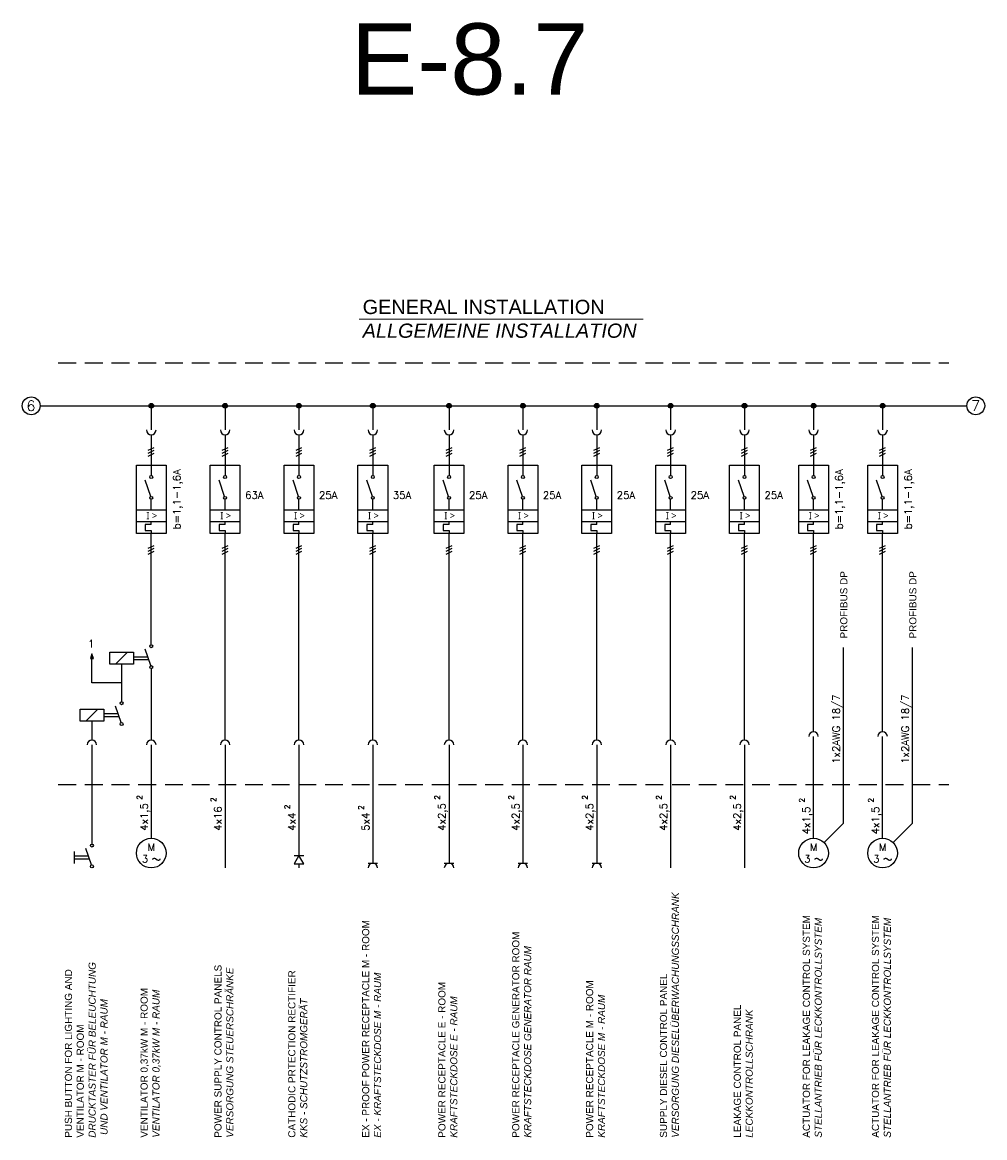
# Model space of a CAD drawing. Header units: millimetres. Extents: x 64 to 574, y 80 to 262.
# Tile 3 of 10: x 170 to 237, y 88 to 166. Entities that reach past the tile are written whole.
import ezdxf
from ezdxf.enums import TextEntityAlignment as Align

# ---------------------------------------------------------------- set-up
doc = ezdxf.new("R2010")
doc.units = ezdxf.units.MM
doc.linetypes.add('HIDDEN', pattern=[0.375, 0.25, -0.125])
doc.styles.add('LBB3.5M1000', font='isocp.shx', dxfattribs={"height": 3.5})
doc.styles.add('ROMANS', font='ROMANS', dxfattribs={"height": 0.2})

msp = doc.modelspace()

# ---------------------------------------------------------------- hatches: boundary and pattern name
at = {"linetype": 'Continuous'}
h = msp.add_hatch(color=256, dxfattribs=at)
edge = h.paths.add_edge_path()
edge.add_arc((178.861, 139.308), 0.167, 0, 360)
h = msp.add_hatch(color=256, dxfattribs=at)
edge = h.paths.add_edge_path()
edge.add_arc((184.05, 139.308), 0.167, 0, 360)
h = msp.add_hatch(color=256, dxfattribs=at)
edge = h.paths.add_edge_path()
edge.add_arc((189.239, 139.308), 0.167, 0, 360)
h = msp.add_hatch(color=256, dxfattribs=at)
edge = h.paths.add_edge_path()
edge.add_arc((194.427, 139.308), 0.167, 0, 360)
h = msp.add_hatch(color=256, dxfattribs=at)
edge = h.paths.add_edge_path()
edge.add_arc((199.783, 139.308), 0.167, 0, 360)
h = msp.add_hatch(color=256, dxfattribs=at)
edge = h.paths.add_edge_path()
edge.add_arc((204.972, 139.308), 0.167, 0, 360)
h = msp.add_hatch(color=256, dxfattribs=at)
edge = h.paths.add_edge_path()
edge.add_arc((210.161, 139.308), 0.167, 0, 360)
h = msp.add_hatch(color=256, dxfattribs=at)
edge = h.paths.add_edge_path()
edge.add_arc((215.35, 139.308), 0.167, 0, 360)
h = msp.add_hatch(color=256, dxfattribs=at)
edge = h.paths.add_edge_path()
edge.add_arc((220.539, 139.308), 0.167, 0, 360)
h = msp.add_hatch(color=256, dxfattribs=at)
edge = h.paths.add_edge_path()
edge.add_arc((225.391, 139.308), 0.167, 0, 360)
h = msp.add_hatch(color=256, dxfattribs=at)
edge = h.paths.add_edge_path()
edge.add_arc((230.243, 139.308), 0.167, 0, 360)
h = msp.add_hatch(color=256)
h.dxf.hatch_style = 1
h.paths.add_polyline_path([(174.69, 121.892), (174.585, 121.559), (174.794, 121.559)])

# ---------------------------------------------------------------- linework, layer by layer
at = {"linetype": 'Continuous', "lineweight": 15}
msp.add_line((193.46, 145.392), (213.421, 145.392), dxfattribs=at)
at = {"linetype": 'HIDDEN', "ltscale": 5}
for p, q in [((172.327, 142.324), (234.889, 142.324)), ((172.327, 112.699), (234.889, 112.699))]:
    msp.add_line(p, q, dxfattribs=at)
at = {"linetype": 'Continuous'}
for p, q in [((171.052, 139.308), (236.165, 139.308)), ((175.941, 121.998), (177.609, 121.998)), ((175.941, 121.164), (175.941, 121.998)), ((176.358, 121.164), (177.192, 121.998)), ((177.609, 121.998), (177.609, 121.164)), ((177.609, 121.685), (178.617, 121.685)), ((177.609, 121.476), (178.687, 121.476)), ((178.828, 121.054), (178.444, 122.206)), ((177.609, 121.164), (175.941, 121.164)), ((176.775, 121.164), (176.775, 118.518)), ((178.861, 120.851), (178.861, 115.831)), ((173.855, 117.997), (175.524, 117.997)), ((173.855, 117.162), (173.855, 117.997)), ((174.272, 117.162), (175.107, 117.997)), ((175.524, 117.997), (175.524, 117.162)), ((175.524, 117.684), (176.532, 117.684)), ((176.742, 117.053), (176.358, 118.205)), ((175.524, 117.162), (173.855, 117.162)), ((174.69, 117.162), (174.69, 115.831)), ((175.524, 117.475), (176.601, 117.475)), ((174.69, 115.497), (174.69, 108.519)), ((178.861, 115.497), (178.861, 108.936)), ((184.05, 115.497), (184.05, 106.85)), ((189.239, 115.497), (189.239, 107.718)), ((194.427, 115.497), (194.427, 107.184)), ((199.783, 115.497), (199.783, 107.184)), ((204.972, 115.497), (204.972, 107.184)), ((210.161, 115.497), (210.161, 107.184)), ((215.35, 115.497), (215.35, 106.85)), ((220.539, 115.497), (220.539, 106.85)), ((174.657, 107.054), (174.272, 108.206)), ((173.438, 107.998), (173.438, 107.163)), ((173.438, 107.685), (174.446, 107.685)), ((173.438, 107.476), (174.516, 107.476)), ((188.905, 107.718), (189.572, 107.718)), ((189.239, 107.14), (189.239, 106.85)), ((194.094, 107.184), (194.761, 107.184)), ((199.45, 107.184), (200.117, 107.184)), ((204.638, 107.184), (205.306, 107.184)), ((209.827, 107.184), (210.495, 107.184))]:
    msp.add_line(p, q, dxfattribs=at)
at = {"color": 7, "linetype": 'Continuous'}
for p, q in [((178.861, 139.308), (178.861, 137.608)), ((184.05, 139.308), (184.05, 137.608)), ((189.239, 139.308), (189.239, 137.608)), ((194.427, 139.308), (194.427, 137.608)), ((199.783, 139.308), (199.783, 137.608)), ((204.972, 139.308), (204.972, 137.608)), ((210.161, 139.308), (210.161, 137.608)), ((215.35, 139.308), (215.35, 137.608)), ((220.539, 139.308), (220.539, 137.608)), ((225.391, 139.308), (225.391, 137.608)), ((230.243, 139.308), (230.243, 137.608)), ((178.861, 137.275), (178.861, 134.407)), ((184.05, 137.275), (184.05, 134.407)), ((189.239, 137.275), (189.239, 134.407)), ((194.427, 137.275), (194.427, 134.407)), ((199.783, 137.275), (199.783, 134.407)), ((204.972, 137.275), (204.972, 134.407)), ((210.161, 137.275), (210.161, 134.407)), ((215.35, 137.275), (215.35, 134.407)), ((220.539, 137.275), (220.539, 134.407)), ((225.391, 137.275), (225.391, 134.407)), ((230.243, 137.275), (230.243, 134.407)), ((178.652, 136.18), (179.069, 136.389)), ((183.841, 136.18), (184.258, 136.389)), ((189.03, 136.18), (189.447, 136.389)), ((194.219, 136.18), (194.636, 136.389)), ((199.575, 136.18), (199.992, 136.389)), ((204.764, 136.18), (205.181, 136.389)), ((209.952, 136.18), (210.37, 136.389)), ((215.141, 136.18), (215.558, 136.389)), ((220.33, 136.18), (220.747, 136.389)), ((225.182, 136.18), (225.599, 136.389)), ((230.034, 136.18), (230.452, 136.389)), ((178.652, 135.971), (179.069, 136.18)), ((178.652, 135.763), (179.069, 135.971)), ((183.841, 135.971), (184.258, 136.18)), ((183.841, 135.763), (184.258, 135.971)), ((189.03, 135.971), (189.447, 136.18)), ((189.03, 135.763), (189.447, 135.971)), ((194.219, 135.971), (194.636, 136.18)), ((194.219, 135.763), (194.636, 135.971)), ((199.575, 135.971), (199.992, 136.18)), ((199.575, 135.763), (199.992, 135.971)), ((204.764, 135.971), (205.181, 136.18)), ((204.764, 135.763), (205.181, 135.971)), ((209.952, 135.971), (210.37, 136.18)), ((209.952, 135.763), (210.37, 135.971)), ((215.141, 135.971), (215.558, 136.18)), ((215.141, 135.763), (215.558, 135.971)), ((220.33, 135.971), (220.747, 136.18)), ((220.33, 135.763), (220.747, 135.971)), ((225.182, 135.971), (225.599, 136.18)), ((225.182, 135.763), (225.599, 135.971)), ((230.034, 135.971), (230.452, 136.18)), ((230.034, 135.763), (230.452, 135.971)), ((177.818, 135.137), (179.904, 135.137)), ((177.818, 130.34), (177.818, 135.137)), ((179.904, 135.137), (179.904, 130.34)), ((183.007, 135.137), (185.093, 135.137)), ((183.007, 130.34), (183.007, 135.137)), ((185.093, 135.137), (185.093, 130.34)), ((188.196, 135.137), (190.281, 135.137)), ((188.196, 130.34), (188.196, 135.137)), ((190.281, 135.137), (190.281, 130.34)), ((193.385, 135.137), (195.47, 135.137)), ((193.385, 130.34), (193.385, 135.137)), ((195.47, 135.137), (195.47, 130.34)), ((198.74, 135.137), (200.826, 135.137)), ((198.74, 130.34), (198.74, 135.137)), ((200.826, 135.137), (200.826, 130.34)), ((203.929, 135.137), (206.015, 135.137)), ((203.929, 130.34), (203.929, 135.137)), ((206.015, 135.137), (206.015, 130.34)), ((209.118, 135.137), (211.204, 135.137)), ((209.118, 130.34), (209.118, 135.137)), ((211.204, 135.137), (211.204, 130.34)), ((214.307, 135.137), (216.393, 135.137)), ((214.307, 130.34), (214.307, 135.137)), ((216.393, 135.137), (216.393, 130.34)), ((219.496, 135.137), (221.582, 135.137)), ((219.496, 130.34), (219.496, 135.137)), ((221.582, 135.137), (221.582, 130.34)), ((224.348, 135.137), (226.434, 135.137)), ((224.348, 130.34), (224.348, 135.137)), ((226.434, 135.137), (226.434, 130.34)), ((229.2, 135.137), (231.286, 135.137)), ((229.2, 130.34), (229.2, 135.137)), ((231.286, 135.137), (231.286, 130.34)), ((178.828, 132.942), (178.444, 134.094)), ((184.017, 132.942), (183.633, 134.094)), ((189.206, 132.942), (188.821, 134.094)), ((194.395, 132.942), (194.01, 134.094)), ((199.75, 132.942), (199.366, 134.094)), ((204.939, 132.942), (204.555, 134.094)), ((210.128, 132.942), (209.744, 134.094)), ((215.317, 132.942), (214.933, 134.094)), ((220.506, 132.942), (220.122, 134.094)), ((225.358, 132.942), (224.974, 134.094)), ((230.21, 132.942), (229.826, 134.094)), ((178.861, 132.009), (178.861, 132.739)), ((184.05, 132.009), (184.05, 132.739)), ((189.239, 132.009), (189.239, 132.739)), ((194.427, 132.009), (194.427, 132.739)), ((199.783, 132.009), (199.783, 132.739)), ((204.972, 132.009), (204.972, 132.739)), ((210.161, 132.009), (210.161, 132.739)), ((215.35, 132.009), (215.35, 132.739)), ((220.539, 132.009), (220.539, 132.739)), ((225.391, 132.009), (225.391, 132.739)), ((230.243, 132.009), (230.243, 132.739)), ((177.818, 132.009), (179.904, 132.009)), ((183.007, 132.009), (185.093, 132.009)), ((188.196, 132.009), (190.281, 132.009)), ((193.385, 132.009), (195.47, 132.009)), ((198.74, 132.009), (200.826, 132.009)), ((203.929, 132.009), (206.015, 132.009)), ((209.118, 132.009), (211.204, 132.009)), ((214.307, 132.009), (216.393, 132.009)), ((219.496, 132.009), (221.582, 132.009)), ((224.348, 132.009), (226.434, 132.009)), ((229.2, 132.009), (231.286, 132.009)), ((177.818, 131.175), (179.904, 131.175)), ((178.861, 130.966), (178.444, 130.966)), ((178.444, 130.966), (178.444, 130.549)), ((178.861, 130.966), (178.861, 131.175)), ((183.007, 131.175), (185.093, 131.175)), ((184.05, 130.966), (183.633, 130.966)), ((183.633, 130.966), (183.633, 130.549)), ((184.05, 130.966), (184.05, 131.175)), ((188.196, 131.175), (190.281, 131.175)), ((189.239, 130.966), (188.821, 130.966)), ((188.821, 130.966), (188.821, 130.549)), ((189.239, 130.966), (189.239, 131.175)), ((193.385, 131.175), (195.47, 131.175)), ((194.427, 130.966), (194.01, 130.966)), ((194.01, 130.966), (194.01, 130.549)), ((194.427, 130.966), (194.427, 131.175)), ((198.74, 131.175), (200.826, 131.175)), ((199.783, 130.966), (199.366, 130.966)), ((199.366, 130.966), (199.366, 130.549)), ((199.783, 130.966), (199.783, 131.175)), ((203.929, 131.175), (206.015, 131.175)), ((204.972, 130.966), (204.555, 130.966)), ((204.555, 130.966), (204.555, 130.549)), ((204.972, 130.966), (204.972, 131.175)), ((209.118, 131.175), (211.204, 131.175)), ((210.161, 130.966), (209.744, 130.966)), ((209.744, 130.966), (209.744, 130.549)), ((210.161, 130.966), (210.161, 131.175)), ((214.307, 131.175), (216.393, 131.175)), ((215.35, 130.966), (214.933, 130.966)), ((214.933, 130.966), (214.933, 130.549)), ((215.35, 130.966), (215.35, 131.175)), ((219.496, 131.175), (221.582, 131.175)), ((220.539, 130.966), (220.122, 130.966)), ((220.122, 130.966), (220.122, 130.549)), ((220.539, 130.966), (220.539, 131.175)), ((224.348, 131.175), (226.434, 131.175)), ((225.391, 130.966), (224.974, 130.966)), ((224.974, 130.966), (224.974, 130.549)), ((225.391, 130.966), (225.391, 131.175)), ((229.2, 131.175), (231.286, 131.175)), ((230.243, 130.966), (229.826, 130.966)), ((229.826, 130.966), (229.826, 130.549)), ((230.243, 130.966), (230.243, 131.175)), ((179.904, 130.34), (177.818, 130.34)), ((178.444, 130.549), (178.861, 130.549)), ((178.861, 130.549), (178.861, 130.34)), ((178.861, 122.519), (178.861, 130.34)), ((185.093, 130.34), (183.007, 130.34)), ((183.633, 130.549), (184.05, 130.549)), ((184.05, 130.549), (184.05, 130.34)), ((184.05, 115.831), (184.05, 130.34)), ((190.281, 130.34), (188.196, 130.34)), ((188.821, 130.549), (189.239, 130.549)), ((189.239, 130.549), (189.239, 130.34)), ((189.239, 115.831), (189.239, 130.34)), ((195.47, 130.34), (193.385, 130.34)), ((194.01, 130.549), (194.427, 130.549)), ((194.427, 130.549), (194.427, 130.34)), ((194.427, 115.831), (194.427, 130.34)), ((200.826, 130.34), (198.74, 130.34)), ((199.366, 130.549), (199.783, 130.549)), ((199.783, 130.549), (199.783, 130.34)), ((199.783, 115.831), (199.783, 130.34)), ((206.015, 130.34), (203.929, 130.34)), ((204.555, 130.549), (204.972, 130.549)), ((204.972, 130.549), (204.972, 130.34)), ((204.972, 115.831), (204.972, 130.34)), ((211.204, 130.34), (209.118, 130.34)), ((209.744, 130.549), (210.161, 130.549)), ((210.161, 130.549), (210.161, 130.34)), ((210.161, 115.831), (210.161, 130.34)), ((216.393, 130.34), (214.307, 130.34)), ((214.933, 130.549), (215.35, 130.549)), ((215.35, 130.549), (215.35, 130.34)), ((215.35, 115.831), (215.35, 130.34)), ((221.582, 130.34), (219.496, 130.34)), ((220.122, 130.549), (220.539, 130.549)), ((220.539, 130.549), (220.539, 130.34)), ((220.539, 115.831), (220.539, 130.34)), ((226.434, 130.34), (224.348, 130.34)), ((224.974, 130.549), (225.391, 130.549)), ((225.391, 130.549), (225.391, 130.34)), ((225.391, 116.414), (225.391, 130.34)), ((231.286, 130.34), (229.2, 130.34)), ((229.826, 130.549), (230.243, 130.549)), ((230.243, 130.549), (230.243, 130.34)), ((230.243, 116.414), (230.243, 130.34)), ((178.652, 129.297), (179.069, 129.506)), ((178.652, 129.089), (179.069, 129.297)), ((183.841, 129.297), (184.258, 129.506)), ((183.841, 129.089), (184.258, 129.297)), ((189.03, 129.297), (189.447, 129.506)), ((189.03, 129.089), (189.447, 129.297)), ((194.219, 129.297), (194.636, 129.506)), ((194.219, 129.089), (194.636, 129.297)), ((199.575, 129.297), (199.992, 129.506)), ((199.575, 129.089), (199.992, 129.297)), ((204.764, 129.297), (205.181, 129.506)), ((204.764, 129.089), (205.181, 129.297)), ((209.952, 129.297), (210.37, 129.506)), ((209.952, 129.089), (210.37, 129.297)), ((215.141, 129.297), (215.558, 129.506)), ((215.141, 129.089), (215.558, 129.297)), ((220.33, 129.297), (220.747, 129.506)), ((220.33, 129.089), (220.747, 129.297)), ((225.182, 129.297), (225.599, 129.506)), ((225.182, 129.089), (225.599, 129.297)), ((230.034, 129.297), (230.452, 129.506)), ((230.034, 129.089), (230.452, 129.297)), ((178.652, 128.88), (179.069, 129.089)), ((183.841, 128.88), (184.258, 129.089)), ((189.03, 128.88), (189.447, 129.089)), ((194.219, 128.88), (194.636, 129.089)), ((199.575, 128.88), (199.992, 129.089)), ((204.764, 128.88), (205.181, 129.089)), ((209.952, 128.88), (210.37, 129.089)), ((215.141, 128.88), (215.558, 129.089)), ((220.33, 128.88), (220.747, 129.089)), ((225.182, 128.88), (225.599, 129.089)), ((230.034, 128.88), (230.452, 129.089)), ((227.487, 109.989), (227.487, 122.328)), ((232.339, 109.989), (232.339, 122.328)), ((225.391, 108.936), (225.391, 116.081)), ((230.243, 108.936), (230.243, 116.081)), ((226.128, 108.631), (227.487, 109.989)), ((230.98, 108.631), (232.339, 109.989))]:
    msp.add_line(p, q, dxfattribs=at)
for p, q in [((174.69, 119.841), (174.69, 121.559)), ((176.775, 119.841), (174.69, 119.841))]:
    msp.add_line(p, q)
msp.add_lwpolyline([(174.69, 121.892), (174.585, 121.559), (174.794, 121.559)], close=True)
at = {"linetype": 'Continuous'}
for points in [[(178.967, 107.447), (178.968, 107.476), (179.01, 107.509), (179.07, 107.526), (179.092, 107.526), (179.158, 107.514), (179.273, 107.414), (179.335, 107.395), (179.386, 107.394), (179.448, 107.413), (179.484, 107.437), (179.486, 107.476)], [(225.497, 107.447), (225.498, 107.476), (225.54, 107.509), (225.6, 107.526), (225.622, 107.526), (225.688, 107.514), (225.803, 107.414), (225.865, 107.395), (225.916, 107.394), (225.978, 107.413), (226.014, 107.437), (226.017, 107.476)], [(230.349, 107.447), (230.35, 107.476), (230.392, 107.509), (230.452, 107.526), (230.474, 107.526), (230.54, 107.514), (230.655, 107.414), (230.717, 107.395), (230.768, 107.394), (230.83, 107.413), (230.867, 107.437), (230.869, 107.476)]]:
    msp.add_lwpolyline(points, dxfattribs=at)
msp.add_lwpolyline([(189.239, 107.718), (188.905, 107.14), (189.572, 107.14)], close=True, dxfattribs=at)
at = {"color": 7, "linetype": 'Continuous'}
for centre, radius in [((170.426, 139.308), 0.626), ((178.861, 139.308), 0.167), ((184.05, 139.308), 0.167), ((189.239, 139.308), 0.167), ((194.427, 139.308), 0.167), ((199.783, 139.308), 0.167), ((204.972, 139.308), 0.167), ((210.161, 139.308), 0.167), ((215.35, 139.308), 0.167), ((220.539, 139.308), 0.167), ((225.391, 139.308), 0.167), ((230.243, 139.308), 0.167), ((236.79, 139.308), 0.626), ((178.861, 134.303), 0.104), ((184.05, 134.303), 0.104), ((189.239, 134.303), 0.104), ((194.427, 134.303), 0.104), ((199.783, 134.303), 0.104), ((204.972, 134.303), 0.104), ((210.161, 134.303), 0.104), ((215.35, 134.303), 0.104), ((220.539, 134.303), 0.104), ((225.391, 134.303), 0.104), ((230.243, 134.303), 0.104), ((178.861, 132.843), 0.104), ((184.05, 132.843), 0.104), ((189.239, 132.843), 0.104), ((194.427, 132.843), 0.104), ((199.783, 132.843), 0.104), ((204.972, 132.843), 0.104), ((210.161, 132.843), 0.104), ((215.35, 132.843), 0.104), ((220.539, 132.843), 0.104), ((225.391, 132.843), 0.104), ((230.243, 132.843), 0.104), ((178.861, 122.415), 0.104), ((178.861, 120.955), 0.104), ((176.775, 118.414), 0.104), ((176.775, 116.954), 0.104), ((174.69, 108.415), 0.104), ((174.69, 106.955), 0.104)]:
    msp.add_circle(centre, radius, dxfattribs=at)
at = {"linetype": 'Continuous'}
for centre in [(178.861, 107.893), (225.391, 107.893), (230.243, 107.893)]:
    msp.add_circle(centre, 1.043, dxfattribs=at)
at = {"color": 7, "linetype": 'Continuous'}
for centre, start, end in [((178.861, 137.608), 180, 0), ((184.05, 137.608), 180, 0), ((189.239, 137.608), 180, 0), ((194.427, 137.608), 180, 0), ((199.783, 137.608), 180, 0), ((204.972, 137.608), 180, 0), ((210.161, 137.608), 180, 0), ((215.35, 137.608), 180, 0), ((220.539, 137.608), 180, 0), ((225.391, 137.608), 180, 0), ((230.243, 137.608), 180, 0), ((225.391, 116.081), 0, 180), ((230.243, 116.081), 0, 180), ((174.69, 115.497), 0, 180), ((178.861, 115.497), 0, 180), ((184.05, 115.497), 0, 180), ((189.239, 115.497), 0, 180), ((194.427, 115.497), 0, 180), ((199.783, 115.497), 0, 180), ((204.972, 115.497), 0, 180), ((210.161, 115.497), 0, 180), ((215.35, 115.497), 0, 180), ((220.539, 115.497), 0, 180)]:
    msp.add_arc(centre, 0.334, start, end, dxfattribs=at)
at = {"linetype": 'Continuous'}
for centre in [(194.427, 106.85), (199.783, 106.85), (204.972, 106.85), (210.161, 106.85)]:
    msp.add_arc(centre, 0.334, 0, 180, dxfattribs=at)

# ---------------------------------------------------------------- texts
at = {"color": 7, "linetype": 'Continuous', "style": 'ROMANS'}
for s, p in [('6', (170.405, 139.308)), ('7', (236.779, 139.308))]:
    msp.add_text(s, height=0.73, dxfattribs=at).set_placement(p, align=Align.MIDDLE)
at = {"linetype": 'Continuous', "style": 'ROMANS'}
for p in [(180.911, 132.742), (227.441, 132.742), (232.293, 132.742)]:
    msp.add_text('b=1,1-1,6A', height=0.5214, rotation=90, dxfattribs=at).set_placement(p, align=Align.CENTER)
at = {"color": 7, "linetype": 'Continuous', "style": 'ROMANS'}
for s, p in [('63A', (186.1, 132.772)), ('25A', (191.289, 132.772)), ('35A', (196.478, 132.772)), ('25A', (201.834, 132.772)), ('25A', (207.022, 132.772)), ('25A', (212.211, 132.772)), ('25A', (217.4, 132.772)), ('25A', (222.589, 132.772))]:
    msp.add_text(s, height=0.5214, dxfattribs=at).set_placement(p, align=Align.CENTER)
at = {"linetype": 'Continuous', "style": 'ROMANS'}
msp.add_text('1', height=0.521, dxfattribs=at).set_placement((174.417, 122.339))
for s, height, p in [('1x2AWG 18/7', 0.52141, (227.241, 114.158)), ('1x2AWG 18/7', 0.52141, (232.093, 114.158)), ('4x1,5', 0.5214, (178.615, 109.453)), ('4x16', 0.5214, (183.804, 109.453)), ('4x4', 0.5214, (188.993, 109.453)), ('5x4', 0.5214, (194.182, 109.453)), ('4x2,5', 0.5214, (199.538, 109.453)), ('4x2,5', 0.5214, (204.726, 109.453)), ('4x2,5', 0.5214, (209.915, 109.453)), ('4x2,5', 0.5214, (215.104, 109.453)), ('4x2,5', 0.5214, (220.293, 109.453)), ('4x1,5', 0.5214, (225.145, 109.202)), ('4x1,5', 0.5214, (229.997, 109.202))]:
    msp.add_text(s, height=height, rotation=90, dxfattribs=at).set_placement(p)
for p in [(177.846, 111.639), (183.035, 111.476), (198.768, 111.639), (203.957, 111.639), (209.146, 111.639), (214.335, 111.639), (219.524, 111.639), (224.376, 111.442), (229.228, 111.442), (188.224, 110.974), (193.413, 110.921)]:
    msp.add_text('2', height=0.375, rotation=90, dxfattribs=at).set_placement(p, align=Align.TOP_LEFT)
for s, p in [('M', (178.873, 108.31)), ('M', (225.403, 108.31)), ('M', (230.255, 108.31)), ('3', (178.423, 107.476)), ('3', (224.953, 107.476)), ('3', (229.805, 107.476))]:
    msp.add_text(s, height=0.521, dxfattribs=at).set_placement(p, align=Align.MIDDLE)
at = {"color": 1, "insert": (192.886, 166.17), "char_height": 5, "attachment_point": 1, "style": 'LBB3.5M1000'}
msp.add_mtext_dynamic_manual_height_columns('{\\fArial|b0|i0|c0|p34;E-8.7}', width=10.07857, gutter_width=17.5, heights=[0], dxfattribs=at)
at = {"attachment_point": 1, "style": 'LBB3.5M1000'}
for s, width, insert, char_height in [('{\\fArial|b0|i0|c0|p34;GENERAL INSTALLATION\\P\\fArial|b0|i1|c0|p34;ALLGEMEINE INSTALLATION}', 20.96932, (193.714, 146.752), 1), ('{\\fSegoe UI|b0|i0|c0|p34;I > }', 1.0504, (178.519, 131.844), 0.5), ('{\\fSegoe UI|b0|i0|c0|p34;I > }', 1.0504, (183.708, 131.844), 0.5), ('{\\fSegoe UI|b0|i0|c0|p34;I > }', 1.0504, (188.897, 131.844), 0.5), ('{\\fSegoe UI|b0|i0|c0|p34;I > }', 1.0504, (194.086, 131.844), 0.5), ('{\\fSegoe UI|b0|i0|c0|p34;I > }', 1.0504, (199.442, 131.844), 0.5), ('{\\fSegoe UI|b0|i0|c0|p34;I > }', 1.0504, (204.631, 131.844), 0.5), ('{\\fSegoe UI|b0|i0|c0|p34;I > }', 1.0504, (209.82, 131.844), 0.5), ('{\\fSegoe UI|b0|i0|c0|p34;I > }', 1.0504, (215.009, 131.844), 0.5), ('{\\fSegoe UI|b0|i0|c0|p34;I > }', 1.0504, (220.197, 131.844), 0.5), ('{\\fSegoe UI|b0|i0|c0|p34;I > }', 1.0504, (225.05, 131.844), 0.5), ('{\\fSegoe UI|b0|i0|c0|p34;I > }', 1.0504, (229.902, 131.844), 0.5)]:
    msp.add_mtext_dynamic_manual_height_columns(s, width=width, gutter_width=17.5, heights=[0], dxfattribs=dict(at, insert=insert, char_height=char_height))
at = {"char_height": 0.5, "attachment_point": 1, "rotation": 90, "style": 'LBB3.5M1000'}
for s, width, insert in [('{\\fArial|b0|i0|c0|p34;PROFIBUS DP}', 4.88595, (227.265, 122.961)), ('{\\fArial|b0|i0|c0|p34;PROFIBUS DP}', 4.88595, (232.117, 122.961)), ('{\\fArial|b0|i0|c0|p34;PUSH BUTTON FOR LIGHTING AND VENTILATOR M - ROOM\\P\\fArial|b0|i1|c0|p34;DRUCKTASTER FÜR BELEUCHTUNG\\P UND VENTILATOR M - RAUM}', 16.27718, (172.789, 87.896)), ('{\\fArial|b0|i0|c0|p34;SUPPLY DIESEL CONTROL PANEL\\P\\fArial|b0|i1|c0|p34;VERSORGUNG DIESELÜBERWACHUNGSSCHRANK}', 17.61163, (214.597, 87.896)), ('{\\fArial|b0|i0|c0|p34;ACTUATOR FOR LEAKAGE CONTROL SYSTEM\\P\\fArial|b0|i1|c0|p34;STELLANTRIEB FÜR LECKKONTROLLSYSTEM}', 18.48739, (224.638, 87.896)), ('{\\fArial|b0|i0|c0|p34;ACTUATOR FOR LEAKAGE CONTROL SYSTEM\\P\\fArial|b0|i1|c0|p34;STELLANTRIEB FÜR LECKKONTROLLSYSTEM}', 18.48739, (229.49, 87.896)), ('{\\fArial|b0|i0|c0|p34;EX - PROOF POWER RECEPTACLE M - ROOM\\P\\fArial|b0|i1|c0|p34;EX - KRAFTSTECKDOSE M - RAUM}', 15.55686, (193.675, 87.896)), ('{\\fArial|b0|i0|c0|p34;POWER RECEPTACLE GENERATOR ROOM\\P\\fArial|b0|i1|c0|p34;KRAFTSTECKDOSE GENERATOR RAUM}', 15.55686, (204.219, 87.896)), ('{\\fArial|b0|i0|c0|p34;POWER SUPPLY CONTROL PANELS\\P\\fArial|b0|i1|c0|p34;VERSORGUNG STEUERSCHRÄNKE}', 14.21226, (183.297, 87.896)), ('{\\fArial|b0|i0|c0|p34;CATHODIC PRTECTION RECTIFIER\\P\\fArial|b0|i1|c0|p34;KKS - SCHUTZSTROMGERÄT}', 14.21226, (188.486, 87.896)), ('{\\fArial|b0|i0|c0|p34;VENTILATOR 0,37kW M - ROOM\\P\\fArial|b0|i1|c0|p34;VENTILATOR 0,37kW M - RAUM}', 14.21226, (178.108, 87.896)), ('{\\fArial|b0|i0|c0|p34;POWER RECEPTACLE E - ROOM\\P\\fArial|b0|i1|c0|p34;KRAFTSTECKDOSE E - RAUM}', 15.55686, (199.03, 87.896)), ('{\\fArial|b0|i0|c0|p34;POWER RECEPTACLE M - ROOM\\P\\fArial|b0|i1|c0|p34;KRAFTSTECKDOSE M - RAUM}', 15.55686, (209.408, 87.896)), ('{\\fArial|b0|i0|c0|p34;LEAKAGE CONTROL PANEL\\P\\fArial|b0|i1|c0|p34;LECKKONTROLLSCHRANK}', 14.21226, (219.786, 87.896))]:
    msp.add_mtext_dynamic_manual_height_columns(s, width=width, gutter_width=17.5, heights=[0], dxfattribs=dict(at, insert=insert))

doc.saveas('drawing.dxf')
